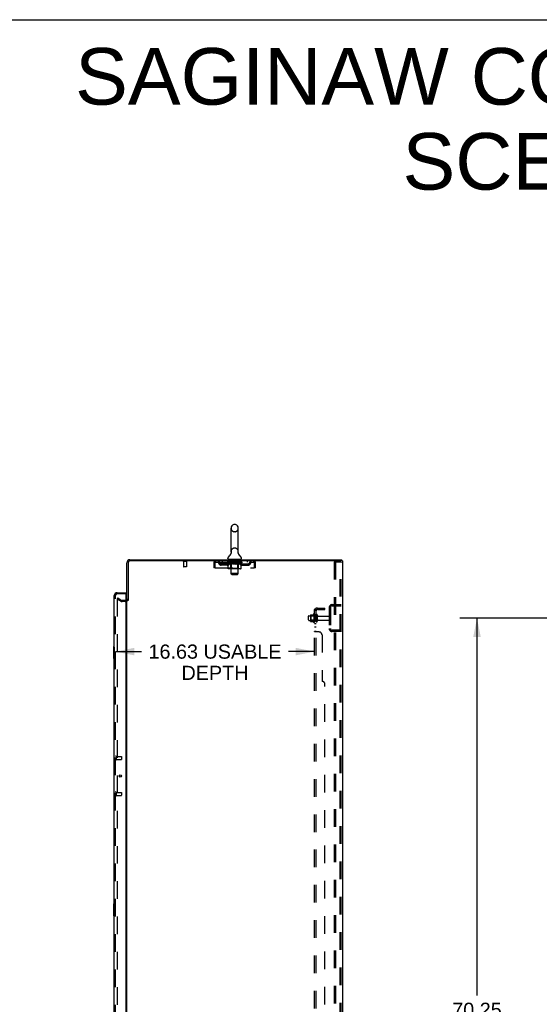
# Model space of a CAD drawing. Header units: inches. Extents: x 0 to 268, y 0 to 174.
# Tile 69 of 71: x 142 to 185, y 91 to 174. Entities that reach past the tile are written whole.
import ezdxf

# ---------------------------------------------------------------- set-up
doc = ezdxf.new("R2010")
doc.units = ezdxf.units.IN
doc.header["$LTSCALE"] = 14.749625
doc.header["$MEASUREMENT"] = 0
doc.linetypes.add('HIDDEN', pattern=[0.2, 0.1, -0.1])
doc.layers.get('0').update_dxf_attribs({"linetype": 'CONTINUOUS'})
for name, color, linetype in [('DEFAULT_2', 8, 'HIDDEN'), ('DIMENSIONS', 7, 'CONTINUOUS'), ('LEFTHAND_DOOR_ASSEMBLY', 7, 'CONTINUOUS'), ('RIGHTHAND_DOOR_ASSEMBLY', 7, 'CONTINUOUS'), ('SUBPANEL', 7, 'CONTINUOUS')]:
    doc.layers.add(name, color=color, linetype=linetype)
doc.styles.get("Standard").update_dxf_attribs({"font": 'arial.ttf'})
doc.dimstyles.new('DIMSTYLE_1', dxfattribs={"dimtxt": 1.183125, "dimasz": 1.5775, "dimexe": 0.09, "dimexo": 0.07, "dimgap": 0.0375, "dimtad": 0, "dimtih": 1, "dimtoh": 1, "dimzin": 4, "dimdsep": 46, "dimtxsty": 'Standard', "dimblk": '_FILLED', "dimblk1": '_FILLED', "dimblk2": '_FILLED', "dimcen": 0.09, "dimadec": 3, "dimazin": 1, "dimtfac": 1, "dimtdec": 3, "dimtofl": 0, "dimtmove": 0, "dimatfit": 3, "dimldrblk": '_FILLED', "dimfxl": 0, "dimtolj": 1, "dimtzin": 4, "dimarcsym": 0})

# ---------------------------------------------------------------- blocks, each defined once
blk = doc.blocks.new('_FILLED')
at = {"color": 0, "linetype": 'ByBlock'}
blk.add_solid([(0, 0), (-1, 0.2), (-1, -0.2)], dxfattribs=at)
blk = doc.blocks.new('*D2')
at = {"layer": 'DIMENSIONS', "color": 2, "linetype": 'Continuous'}
for p, q in [((149.555, 120.733), (151.725, 120.733)), ((166.18, 120.733), (164.009, 120.733))]:
    blk.add_line(p, q, dxfattribs=at)
at = {"layer": 'DIMENSIONS', "color": 2, "linetype": 'Continuous', "xscale": 1.5775, "yscale": 1.5775, "zscale": 1.5775, "rotation": 180}
blk.add_blockref('_FILLED', (149.555, 120.733), dxfattribs=at)
at = {"layer": 'DIMENSIONS', "color": 2, "linetype": 'Continuous', "xscale": 1.5775, "yscale": 1.5775, "zscale": 1.5775}
blk.add_blockref('_FILLED', (166.18, 120.733), dxfattribs=at)
at = {"layer": 'DIMENSIONS', "color": 2, "linetype": 'Continuous', "insert": (157.867, 121.324), "char_height": 1.18312, "width": 11.10114, "attachment_point": 2, "line_spacing_factor": 0.9}
blk.add_mtext('16.63 USABLE\\PDEPTH', dxfattribs=at)
blk = doc.blocks.new('*D4')
at = {"layer": 'DIMENSIONS', "color": 2, "linetype": 'Continuous'}
for p, q in [((189.43, 123.532), (178.333, 123.532)), ((179.753, 123.532), (179.753, 91.993)), ((179.753, 53.282), (179.753, 89.627)), ((189.43, 53.282), (178.333, 53.282))]:
    blk.add_line(p, q, dxfattribs=at)
at = {"layer": 'DIMENSIONS', "color": 2, "linetype": 'Continuous', "xscale": 1.5775, "yscale": 1.5775, "zscale": 1.5775}
for p, rotation in [((179.753, 123.532), 90), ((179.753, 53.282), 270)]:
    blk.add_blockref('_FILLED', p, dxfattribs=dict(at, rotation=rotation))
at = {"layer": 'DIMENSIONS', "color": 2, "linetype": 'Continuous', "insert": (179.753, 91.402), "char_height": 1.1831, "width": 4.13434, "attachment_point": 2, "line_spacing_factor": 0.9}
blk.add_mtext('70.25', dxfattribs=at)

msp = doc.modelspace()

# ---------------------------------------------------------------- linework, layer by layer
at = {"color": 7, "linetype": 'Continuous'}
for p, q in [((0, 173.525), (268.175, 173.525)), ((159.203, 129.078), (159.203, 131.053)), ((159.553, 131.353), (159.465, 131.353)), ((159.815, 129.078), (159.815, 131.053)), ((158.946, 128.506), (158.946, 128.546)), ((159.009, 128.437), (159.009, 128.407)), ((160.009, 128.437), (159.009, 128.437)), ((159.209, 128.935), (159.207, 128.93)), ((159.803, 128.984), (159.804, 128.989)), ((159.803, 128.979), (159.803, 128.984)), ((159.803, 128.974), (159.803, 128.979)), ((159.803, 128.969), (159.803, 128.974)), ((159.803, 128.964), (159.803, 128.969)), ((159.804, 128.959), (159.803, 128.964)), ((159.804, 128.994), (159.805, 128.999)), ((159.804, 128.989), (159.804, 128.994)), ((159.805, 128.954), (159.804, 128.959)), ((159.805, 128.949), (159.804, 128.954)), ((159.805, 128.999), (159.806, 129.003)), ((159.806, 128.945), (159.805, 128.949)), ((159.806, 129.003), (159.807, 129.008)), ((159.807, 128.94), (159.806, 128.945)), ((160.009, 128.437), (160.009, 128.407)), ((160.071, 128.506), (160.071, 128.546)), ((168.457, 128.303), (168.457, 128.407)), ((168.453, 128.303), (168.419, 128.303)), ((150.613, 125.011), (150.509, 125.011))]:
    msp.add_line(p, q, dxfattribs=at)
at = {"color": 3, "linetype": 'Continuous'}
for p, q in [((150.755, 128.407), (168.457, 128.407)), ((150.509, 125.011), (150.509, 128.161)), ((150.613, 128.161), (150.613, 125)), ((168.419, 128.303), (150.755, 128.303)), ((168.509, 128.303), (168.453, 128.303)), ((168.509, 128.303), (168.509, 48.511)), ((150.509, 51.855), (150.509, 124.959))]:
    msp.add_line(p, q, dxfattribs=at)
at = {"color": 7, "linetype": 'Continuous'}
msp.add_lwpolyline([(159.211, 129.008), (159.212, 129.004), (159.213, 128.999), (159.214, 128.994), (159.214, 128.989), (159.214, 128.984), (159.215, 128.979), (159.215, 128.974), (159.215, 128.969), (159.214, 128.964), (159.214, 128.959), (159.213, 128.954), (159.212, 128.949), (159.211, 128.944), (159.21, 128.939), (159.209, 128.935)], dxfattribs=at)
for centre, radius, start, end in [((159.509, 131.053), 0.306, 105.63034, 180), ((159.465, 131.209), 0.144, 90, 105.63034), ((159.553, 131.209), 0.144, 74.36966, 90), ((159.509, 131.053), 0.306, 0, 74.36966), ((159.09, 128.545), 0.144, 124.66237, 180), ((159.015, 128.506), 0.069, 180, 265), ((158.711, 129.094), 0.523, 304.66237, 347.23895), ((159.509, 129.078), 0.306, 180, 193.20532), ((160.307, 129.094), 0.523, 192.7611, 235.33763), ((159.509, 129.078), 0.306, 346.79468, 360), ((160.002, 128.506), 0.069, 275, 360), ((159.928, 128.545), 0.144, 360, 55.33763)]:
    msp.add_arc(centre, radius, start, end, dxfattribs=at)
at = {"color": 3, "linetype": 'Continuous'}
for centre, radius, start, end in [((150.755, 128.161), 0.246, 90, 180), ((150.755, 128.161), 0.142, 90, 180), ((150.366, 125.154), 0.142, 296.48128, 360)]:
    msp.add_arc(centre, radius, start, end, dxfattribs=at)
at = {"layer": 'DEFAULT_2', "color": 8, "linetype": 'HIDDEN'}
for p, q in [((159.553, 130.753), (159.465, 130.753)), ((159.553, 129.378), (159.465, 129.378)), ((159.189, 128.437), (159.189, 128.407)), ((159.209, 127.256), (159.209, 128.407)), ((159.404, 128.427), (159.404, 128.347)), ((159.604, 128.337), (159.414, 128.337)), ((159.614, 128.427), (159.614, 128.347)), ((159.809, 127.256), (159.809, 128.407)), ((159.829, 128.437), (159.829, 128.407)), ((155.505, 128.26), (155.221, 128.26)), ((155.239, 128.26), (155.239, 127.813)), ((155.477, 127.803), (155.249, 127.803)), ((155.487, 128.26), (155.487, 127.813)), ((157.759, 128.136), (157.759, 127.741)), ((157.759, 128.136), (157.863, 128.136)), ((157.863, 127.741), (157.759, 127.741)), ((157.863, 128.136), (157.863, 127.741)), ((157.893, 127.741), (157.893, 128.136)), ((157.893, 127.741), (161.125, 127.741)), ((157.926, 128.199), (157.926, 128.303)), ((157.926, 128.199), (161.092, 128.199)), ((158.394, 127.948), (158.394, 128.052)), ((158.877, 128.052), (158.394, 128.052)), ((158.877, 127.948), (158.394, 127.948)), ((158.478, 128.303), (158.478, 128.199)), ((158.644, 127.948), (158.644, 128.052)), ((158.876, 128.152), (158.876, 128.193)), ((158.876, 128.192), (159.182, 128.192)), ((158.972, 128.085), (158.876, 128.152)), ((160.142, 128.152), (158.876, 128.152)), ((158.877, 128.192), (158.877, 128.197)), ((158.997, 128.196), (158.877, 128.197)), ((158.885, 128.193), (158.885, 128.199)), ((158.894, 128.189), (158.894, 128.193)), ((158.894, 128.189), (160.124, 128.189)), ((158.903, 128.189), (158.903, 128.193)), ((158.904, 128.189), (158.904, 128.193)), ((158.914, 128.193), (158.914, 128.199)), ((158.93, 128.189), (158.93, 128.193)), ((158.932, 128.189), (158.932, 128.193)), ((158.96, 128.193), (158.96, 128.199)), ((158.972, 127.678), (158.972, 128.085)), ((158.972, 128.085), (158.987, 128.075)), ((158.975, 128.189), (158.975, 128.193)), ((158.978, 128.189), (158.978, 128.193)), ((159.002, 128.066), (158.987, 128.075)), ((158.997, 128.192), (158.997, 128.196)), ((159.017, 128.058), (159.002, 128.066)), ((160, 127.641), (159.015, 127.641)), ((159.031, 128.051), (159.016, 128.058)), ((159.024, 128.193), (159.024, 128.199)), ((159.025, 128.189), (159.025, 128.192)), ((159.026, 128.189), (159.026, 128.192)), ((159.029, 128.189), (159.029, 128.192)), ((159.045, 128.045), (159.031, 128.051)), ((159.036, 128.189), (159.036, 128.193)), ((159.036, 128.189), (159.036, 128.192)), ((159.039, 128.189), (159.039, 128.193)), ((159.043, 128.189), (159.043, 128.193)), ((159.06, 128.041), (159.045, 128.045)), ((159.047, 128.189), (159.047, 128.192)), ((159.153, 128.041), (159.06, 128.041)), ((159.061, 128.189), (159.061, 128.192)), ((159.071, 128.199), (159.071, 128.303)), ((159.079, 128.189), (159.079, 128.192)), ((159.08, 128.189), (159.08, 128.195)), ((159.1, 128.189), (159.1, 128.192)), ((159.102, 128.193), (159.102, 128.199)), ((159.111, 128.189), (159.111, 128.193)), ((159.116, 128.189), (159.116, 128.193)), ((159.125, 128.189), (159.125, 128.192)), ((159.136, 128.189), (159.136, 128.196)), ((159.152, 128.189), (159.152, 128.192)), ((159.153, 128.041), (159.168, 128.045)), ((159.155, 128.189), (159.155, 128.192)), ((159.196, 127.681), (159.156, 127.641)), ((159.182, 128.051), (159.168, 128.045)), ((159.182, 128.189), (159.182, 128.192)), ((159.196, 128.058), (159.182, 128.051)), ((159.249, 128.192), (159.187, 128.192)), ((159.192, 128.193), (159.192, 128.199)), ((159.196, 127.681), (159.196, 128.149)), ((159.211, 128.066), (159.196, 128.058)), ((159.822, 127.681), (159.196, 127.681)), ((159.199, 128.189), (159.199, 128.193)), ((159.204, 128.189), (159.204, 128.193)), ((159.21, 128.189), (159.21, 128.198)), ((159.225, 128.074), (159.21, 128.065)), ((159.214, 128.189), (159.214, 128.192)), ((159.225, 128.189), (159.225, 128.192)), ((159.24, 128.084), (159.225, 128.074)), ((159.24, 127.678), (159.24, 128.084)), ((159.24, 128.084), (159.269, 128.074)), ((159.249, 128.189), (159.249, 128.192)), ((159.324, 128.192), (159.265, 128.192)), ((159.298, 128.066), (159.269, 128.074)), ((159.285, 128.189), (159.285, 128.192)), ((159.292, 128.193), (159.292, 128.199)), ((159.296, 128.189), (159.296, 128.193)), ((159.298, 128.189), (159.298, 128.198)), ((159.326, 128.058), (159.298, 128.066)), ((159.301, 128.189), (159.301, 128.193)), ((159.308, 128.189), (159.308, 128.193)), ((159.324, 128.189), (159.324, 128.192)), ((159.354, 128.051), (159.326, 128.058)), ((159.404, 128.192), (159.35, 128.192)), ((159.382, 128.045), (159.354, 128.051)), ((159.363, 128.189), (159.363, 128.192)), ((159.41, 128.041), (159.382, 128.046)), ((159.394, 128.192), (159.509, 128.199)), ((159.399, 128.193), (159.399, 128.199)), ((159.399, 128.193), (159.399, 128.199)), ((159.399, 128.199), (159.399, 128.199)), ((159.399, 128.189), (159.399, 128.193)), ((159.403, 128.189), (159.403, 128.193)), ((159.404, 128.189), (159.404, 128.192)), ((159.405, 128.189), (159.405, 128.193)), ((159.608, 128.041), (159.41, 128.041)), ((159.488, 128.192), (159.44, 128.192)), ((159.445, 128.189), (159.445, 128.192)), ((159.488, 128.189), (159.488, 128.192)), ((159.506, 128.193), (159.506, 128.193)), ((159.506, 128.189), (159.506, 128.193)), ((159.506, 128.189), (159.506, 128.193)), ((159.509, 128.193), (159.509, 128.199)), ((159.509, 128.199), (159.623, 128.192)), ((159.511, 128.189), (159.511, 128.193)), ((159.511, 128.193), (159.512, 128.193)), ((159.512, 128.189), (159.512, 128.193)), ((159.53, 128.189), (159.53, 128.192)), ((159.53, 128.192), (159.578, 128.192)), ((159.572, 128.189), (159.572, 128.192)), ((159.608, 128.041), (159.635, 128.045)), ((159.613, 128.189), (159.613, 128.193)), ((159.613, 128.189), (159.613, 128.192)), ((159.613, 128.192), (159.668, 128.192)), ((159.614, 128.189), (159.614, 128.193)), ((159.618, 128.193), (159.618, 128.199)), ((159.618, 128.199), (159.619, 128.199)), ((159.618, 128.189), (159.618, 128.193)), ((159.619, 128.193), (159.619, 128.199)), ((159.663, 128.051), (159.635, 128.045)), ((159.655, 128.189), (159.655, 128.192)), ((159.691, 128.058), (159.663, 128.051)), ((159.718, 128.065), (159.69, 128.058)), ((159.694, 128.189), (159.694, 128.192)), ((159.694, 128.192), (159.753, 128.192)), ((159.709, 128.189), (159.709, 128.193)), ((159.717, 128.189), (159.717, 128.193)), ((159.747, 128.074), (159.718, 128.065)), ((159.719, 128.189), (159.719, 128.198)), ((159.722, 128.189), (159.722, 128.193)), ((159.725, 128.193), (159.725, 128.199)), ((159.733, 128.189), (159.733, 128.192)), ((159.775, 128.083), (159.746, 128.074)), ((159.754, 127.641), (159.756, 127.641)), ((159.761, 127.643), (159.764, 127.645)), ((159.764, 127.645), (159.766, 127.648)), ((159.769, 128.189), (159.769, 128.192)), ((159.769, 128.192), (159.831, 128.192)), ((159.775, 127.678), (159.775, 128.083)), ((159.775, 128.083), (159.789, 128.074)), ((159.803, 128.065), (159.789, 128.074)), ((159.793, 128.189), (159.793, 128.192)), ((159.817, 128.058), (159.803, 128.065)), ((159.804, 128.189), (159.804, 128.192)), ((159.808, 128.189), (159.808, 128.198)), ((159.814, 128.189), (159.814, 128.193)), ((159.831, 128.051), (159.817, 128.058)), ((159.819, 128.189), (159.819, 128.193)), ((159.822, 127.681), (159.822, 128.149)), ((159.822, 127.681), (159.861, 127.641)), ((159.825, 128.193), (159.825, 128.199)), ((159.844, 128.046), (159.83, 128.051)), ((159.836, 128.189), (159.836, 128.192)), ((159.836, 128.192), (160.037, 128.192)), ((159.857, 128.041), (159.844, 128.046)), ((159.961, 128.041), (159.857, 128.041)), ((159.863, 128.189), (159.863, 128.192)), ((159.866, 128.189), (159.866, 128.192)), ((159.882, 128.189), (159.882, 128.196)), ((159.893, 128.189), (159.893, 128.192)), ((159.902, 128.189), (159.902, 128.193)), ((159.906, 128.189), (159.906, 128.193)), ((159.916, 128.193), (159.916, 128.199)), ((159.917, 128.189), (159.917, 128.192)), ((159.938, 128.189), (159.938, 128.195)), ((159.938, 128.189), (159.938, 128.192)), ((159.946, 128.199), (159.946, 128.303)), ((159.956, 128.189), (159.956, 128.192)), ((159.961, 128.041), (159.975, 128.046)), ((159.971, 128.189), (159.971, 128.192)), ((159.975, 128.189), (159.975, 128.193)), ((159.988, 128.051), (159.975, 128.045)), ((159.978, 128.189), (159.978, 128.193)), ((159.982, 128.189), (159.982, 128.193)), ((159.982, 128.189), (159.982, 128.192)), ((160.002, 128.058), (159.988, 128.051)), ((159.989, 128.189), (159.989, 128.192)), ((159.992, 128.189), (159.992, 128.192)), ((159.993, 128.189), (159.993, 128.192)), ((159.994, 128.193), (159.994, 128.199)), ((160.015, 128.065), (160.001, 128.058)), ((160.029, 128.074), (160.015, 128.065)), ((160.043, 128.083), (160.029, 128.073)), ((160.04, 128.189), (160.04, 128.193)), ((160.043, 128.189), (160.043, 128.193)), ((160.043, 128.083), (160.142, 128.152)), ((160.043, 127.678), (160.043, 128.083)), ((160.057, 128.193), (160.057, 128.199)), ((160.086, 128.189), (160.086, 128.193)), ((160.088, 128.189), (160.088, 128.193)), ((160.104, 128.193), (160.104, 128.199)), ((160.114, 128.189), (160.114, 128.193)), ((160.115, 128.189), (160.115, 128.193)), ((160.124, 128.189), (160.124, 128.193)), ((160.132, 128.193), (160.132, 128.199)), ((160.14, 128.052), (160.623, 128.052)), ((160.14, 127.948), (160.623, 127.948)), ((160.142, 128.152), (160.142, 128.199)), ((160.373, 127.948), (160.373, 128.052)), ((160.54, 128.303), (160.54, 128.199)), ((160.623, 127.948), (160.623, 128.052)), ((161.092, 128.303), (161.092, 128.199)), ((161.125, 128.136), (161.125, 127.741)), ((161.155, 127.741), (161.155, 128.136)), ((161.259, 128.136), (161.155, 128.136)), ((161.259, 127.741), (161.155, 127.741)), ((161.259, 127.741), (161.259, 128.136)), ((167.83, 128.22), (167.83, 48.595)), ((167.83, 128.22), (168.31, 128.22)), ((167.934, 128.22), (167.934, 48.595)), ((168.31, 128.22), (168.384, 128.22)), ((168.331, 48.625), (168.331, 128.19)), ((168.405, 48.625), (168.405, 128.19)), ((159.278, 127.187), (159.209, 127.256)), ((159.809, 127.256), (159.209, 127.256)), ((159.278, 127.187), (159.74, 127.187)), ((159.74, 127.187), (159.809, 127.256)), ((149.748, 125.212), (149.696, 125.122)), ((149.696, 125.142), (149.696, 51.673)), ((150.036, 124.926), (149.696, 125.122)), ((149.748, 125.212), (150.088, 125.016)), ((150.366, 125.011), (150.105, 125.011)), ((150.366, 124.907), (150.105, 124.907)), ((167.405, 124.411), (167.405, 122.654)), ((167.509, 124.411), (167.509, 122.654)), ((167.651, 124.657), (168.405, 124.657)), ((167.651, 124.553), (168.405, 124.553)), ((167.733, 124.657), (167.733, 124.553)), ((165.68, 123.375), (165.68, 123.69)), ((165.71, 123.72), (166.305, 123.72)), ((165.844, 123.788), (165.844, 123.277)), ((165.864, 123.716), (165.844, 123.736)), ((165.854, 123.81), (166.082, 123.81)), ((165.864, 123.716), (165.864, 123.349)), ((166.16, 123.716), (165.864, 123.716)), ((166.11, 123.888), (166.11, 123.176)), ((166.16, 123.716), (166.18, 123.736)), ((166.16, 123.716), (166.16, 123.349)), ((166.18, 123.866), (166.18, 123.198)), ((166.305, 123.275), (166.305, 123.79)), ((166.415, 123.275), (166.415, 123.79)), ((166.477, 123.697), (167.375, 123.697)), ((165.71, 123.345), (166.305, 123.345)), ((165.864, 123.349), (165.844, 123.329)), ((165.854, 123.255), (166.082, 123.255)), ((166.16, 123.349), (165.864, 123.349)), ((166.16, 123.349), (166.18, 123.329)), ((166.477, 123.367), (167.375, 123.367)), ((168.405, 122.511), (167.651, 122.511)), ((168.405, 122.407), (167.651, 122.407)), ((167.733, 122.511), (167.733, 122.407))]:
    msp.add_line(p, q, dxfattribs=at)
for points in [[(157.893, 128.136), (157.895, 128.155), (157.898, 128.173), (157.9, 128.191), (157.902, 128.209), (157.905, 128.225), (157.907, 128.24), (157.909, 128.254), (157.912, 128.267), (157.914, 128.278), (157.916, 128.287), (157.919, 128.294), (157.921, 128.299), (157.923, 128.302), (157.926, 128.303)], [(157.893, 128.136), (157.895, 128.143), (157.898, 128.15), (157.9, 128.157), (157.902, 128.163), (157.905, 128.17), (157.907, 128.175), (157.909, 128.181), (157.912, 128.185), (157.914, 128.19), (157.916, 128.193), (157.919, 128.196), (157.921, 128.198), (157.923, 128.199), (157.926, 128.199)], [(159.015, 127.641), (159.01, 127.641), (159.005, 127.642), (159, 127.643), (158.995, 127.645), (158.99, 127.648), (158.986, 127.651), (158.982, 127.654), (158.979, 127.658), (158.976, 127.663), (158.974, 127.667), (158.973, 127.673), (158.972, 127.678)], [(159.261, 127.641), (159.259, 127.641), (159.256, 127.642), (159.254, 127.643), (159.251, 127.645), (159.249, 127.648), (159.247, 127.651), (159.245, 127.654), (159.243, 127.658), (159.242, 127.663), (159.241, 127.667), (159.24, 127.673), (159.24, 127.678)], [(159.756, 127.641), (159.759, 127.642), (159.761, 127.643)], [(159.766, 127.648), (159.768, 127.651), (159.77, 127.654), (159.772, 127.658), (159.773, 127.663)], [(159.768, 127.651), (159.77, 127.654), (159.772, 127.658)], [(159.773, 127.663), (159.774, 127.667), (159.775, 127.673), (159.775, 127.678)], [(159.774, 127.667), (159.775, 127.673), (159.775, 127.678)], [(160, 127.641), (160.005, 127.641), (160.01, 127.642), (160.015, 127.643), (160.02, 127.645), (160.025, 127.648), (160.029, 127.651), (160.033, 127.654), (160.036, 127.658), (160.039, 127.663), (160.041, 127.667), (160.042, 127.673), (160.043, 127.678)], [(161.092, 128.303), (161.094, 128.302), (161.097, 128.299), (161.099, 128.294), (161.101, 128.287), (161.104, 128.278), (161.106, 128.267), (161.108, 128.254), (161.111, 128.24), (161.113, 128.225), (161.115, 128.209), (161.118, 128.191), (161.12, 128.173), (161.122, 128.155), (161.125, 128.136)], [(161.092, 128.199), (161.094, 128.199), (161.097, 128.198), (161.099, 128.196), (161.101, 128.193), (161.104, 128.19), (161.106, 128.185), (161.108, 128.181), (161.111, 128.175), (161.113, 128.17), (161.115, 128.163), (161.118, 128.157), (161.12, 128.15), (161.122, 128.143), (161.125, 128.136)], [(168.321, 128.216), (168.316, 128.219), (168.31, 128.22)], [(168.321, 128.216), (168.325, 128.211), (168.328, 128.205), (168.33, 128.198), (168.331, 128.19)], [(168.394, 128.216), (168.389, 128.219), (168.384, 128.22)], [(168.394, 128.216), (168.399, 128.211), (168.402, 128.205), (168.404, 128.198), (168.405, 128.19)], [(149.714, 125.162), (149.712, 125.162), (149.71, 125.161), (149.708, 125.161), (149.706, 125.16), (149.705, 125.159), (149.703, 125.157), (149.701, 125.156), (149.7, 125.154), (149.699, 125.152), (149.698, 125.15), (149.697, 125.148), (149.697, 125.146), (149.696, 125.144), (149.696, 125.142)], [(149.721, 125.159), (149.72, 125.16), (149.718, 125.161), (149.716, 125.161), (149.714, 125.162), (149.714, 125.162)]]:
    msp.add_lwpolyline(points, dxfattribs=at)
for centre, radius, start, end in [((159.509, 131.053), 0.306, 180, 254.36966), ((159.509, 131.053), 0.306, 285.63034, 360), ((159.465, 130.896), 0.144, 254.36966, 270), ((159.553, 130.896), 0.144, 270, 285.63034), ((159.509, 129.078), 0.306, 105.63034, 180), ((159.465, 129.234), 0.144, 90, 105.63034), ((159.553, 129.234), 0.144, 74.36966, 90), ((159.509, 129.078), 0.306, 0, 74.36966), ((159.015, 128.506), 0.069, 265, 270), ((159.179, 128.407), 0.03, 0, 90), ((159.394, 128.427), 0.01, 0, 90), ((159.414, 128.347), 0.01, 180, 270), ((159.604, 128.347), 0.01, 270, 360), ((159.624, 128.427), 0.01, 90, 180), ((159.839, 128.407), 0.03, 90, 180), ((160.002, 128.506), 0.069, 270, 275), ((155.221, 128.282), 0.0215, 90, 270), ((155.249, 127.813), 0.01, 180, 270), ((155.477, 127.813), 0.01, 270, 360), ((155.505, 128.282), 0.0215, 270, 90), ((157.926, 128.136), 0.167, 90, 180), ((157.926, 128.136), 0.063, 90, 180), ((158.105, 128.136), 0.167, 8.07163, 90), ((158.106, 128.137), 0.0625, 7.98631, 90), ((158.394, 128.177), 0.229, 187.98631, 270), ((158.394, 128.177), 0.125, 188.07163, 270), ((158.877, 128.177), 0.125, 270, 351.92837), ((158.877, 128.177), 0.229, 270, 352.01369), ((159.166, 128.136), 0.167, 90, 171.92837), ((159.166, 128.137), 0.0625, 90, 172.01369), ((159.156, 128.149), 0.0398, 0, 89.99999), ((159.861, 128.149), 0.0398, 90.00001, 180), ((159.851, 128.136), 0.167, 8.07163, 90), ((159.852, 128.137), 0.0625, 7.98631, 90), ((160.14, 128.177), 0.229, 187.98631, 270), ((160.14, 128.177), 0.125, 188.07163, 270), ((160.623, 128.177), 0.125, 270, 351.92837), ((160.623, 128.177), 0.229, 270, 352.01369), ((160.913, 128.136), 0.167, 90, 171.92837), ((160.912, 128.137), 0.0625, 90, 172.01369), ((161.092, 128.136), 0.167, 0, 90), ((161.092, 128.136), 0.063, 0, 90), ((150.366, 125.154), 0.246, 270, 360), ((150.105, 125.044), 0.137, 240, 270), ((150.105, 125.044), 0.033, 240, 270), ((150.366, 125.154), 0.142, 270, 296.48128), ((167.651, 124.411), 0.246, 90, 180), ((167.651, 124.411), 0.142, 90, 180), ((165.71, 123.69), 0.03, 90, 180.00001), ((165.854, 123.8), 0.01, 90, 174.80617), ((165.985, 123.788), 0.141, 174.79195, 180), ((166.063, 123.82), 0.01, 270, 336.03207), ((166.71, 123.532), 0.698, 149.33687, 156.03207), ((166.141, 123.866), 0.0384, 0, 145.55034), ((166.36, 123.79), 0.055, 360, 180), ((166.477, 123.76), 0.0625, 180, 270), ((167.375, 123.667), 0.03, 360, 90), ((167.375, 123.397), 0.03, 270, 0), ((165.71, 123.375), 0.03, 179.99999, 270), ((165.985, 123.277), 0.141, 180, 185.20805), ((165.854, 123.265), 0.01, 185.19383, 270), ((166.063, 123.245), 0.01, 23.96793, 90), ((166.71, 123.532), 0.698, 203.96793, 210.66313), ((166.141, 123.198), 0.0384, 214.44966, 360), ((166.36, 123.275), 0.055, 180, 0), ((166.477, 123.305), 0.0625, 90, 180), ((167.651, 122.654), 0.246, 180, 270), ((167.651, 122.654), 0.142, 180, 270)]:
    msp.add_arc(centre, radius, start, end, dxfattribs=at)
for centre, major_axis, ratio, start_param, end_param in [((159.509, 128.199), (0.633, 0.007), 0.05963, 9.249616, 9.431313), ((159.509, 128.199), (0.633, 0), 0.060556, -3.083241, -2.96706), ((158.831, 128.187), (0.198, 0.002), 0.05963, 0.25549, 1.295341), ((159.509, 128.199), (0.633, 0.013), 0.05688, 2.791345, 2.965878), ((158.9, 128.187), (0.198, -0.002), 0.05963, 0.605815, 1.645666), ((159.509, 128.199), (0.633, -0.007), 0.05963, -2.96643, -2.791898), ((158.831, 128.181), (0.198, 0.004), 0.05688, 1.20151, 1.294789), ((158.9, 128.181), (0.198, 0), 0.060556, 1.551758, 1.645036), ((158.856, 128.181), (0.198, 0.002), 0.05963, 1.170259, 1.376596), ((158.901, 128.183), (0.164, 0.002), 0.05963, 1.065228, 1.614276), ((158.881, 128.183), (0.164, 0.003), 0.05688, 0.890143, 1.43919), ((158.939, 128.183), (0.164, 0), 0.060556, 1.240391, 1.789438), ((158.828, 128.187), (0.198, 0.004), 0.05688, 0.080405, 1.120256), ((159.509, 128.199), (0.633, 0.019), 0.052395, 2.616403, 2.790936), ((158.963, 128.187), (0.198, -0.004), 0.05688, 0.7809, 1.820751), ((159.509, 128.199), (0.633, -0.013), 0.05688, -2.791345, -2.616812), ((158.828, 128.181), (0.198, 0.006), 0.052395, 1.026568, 1.119847), ((158.963, 128.181), (0.198, -0.002), 0.05963, 1.72692, 1.820198), ((158.881, 128.183), (0.164, 0.005), 0.052395, 0.715201, 1.264248), ((158.995, 128.183), (0.164, -0.002), 0.05963, 1.415553, 1.9646), ((159.509, 128.199), (0.633, 0.025), 0.046319, 2.441654, 2.616187), ((159.042, 128.187), (0.198, -0.006), 0.052395, 0.955842, 1.995693), ((158.845, 128.187), (0.198, 0.006), 0.052395, -0.094537, 0.945314), ((159.509, 128.199), (0.633, -0.019), 0.052395, -2.616403, -2.44187), ((158.845, 128.181), (0.198, 0.008), 0.046319, 0.851819, 0.945098), ((159.042, 128.181), (0.198, -0.004), 0.05688, 1.902006, 1.995284), ((158.899, 128.183), (0.164, 0.006), 0.046319, 0.540452, 1.089499), ((159.066, 128.183), (0.164, -0.003), 0.05688, 1.590638, 2.139686), ((158.856, 128.187), (0.198, 0), 0.060556, 0.430652, 0.777569), ((159.509, 128.199), (0.633, 0.029), 0.038841, 2.267123, 2.441656), ((159.135, 128.187), (0.198, -0.008), 0.046319, 1.130591, 2.170442), ((158.882, 128.187), (0.198, 0.008), 0.046319, -0.269286, 0.770565), ((159.509, 128.199), (0.633, -0.025), 0.046319, -2.441654, -2.267121), ((158.882, 128.181), (0.198, 0.009), 0.038841, 0.677289, 0.770567), ((159.135, 128.181), (0.198, -0.006), 0.052395, 2.076947, 2.170226), ((158.936, 128.183), (0.164, 0.008), 0.038841, 0.365921, 0.914969), ((159.151, 128.183), (0.164, -0.005), 0.052395, 1.76558, 2.314627), ((159.509, 128.199), (0.633, 0.033), 0.030195, 2.09281, 2.267343), ((159.24, 128.187), (0.198, -0.009), 0.038841, 1.305122, 2.344973), ((158.938, 128.187), (0.198, 0.009), 0.038841, -0.443817, 0.596034), ((159.509, 128.199), (0.633, -0.029), 0.038841, -2.267123, -2.092591), ((158.938, 128.181), (0.198, 0.01), 0.030195, 0.502975, 0.596254), ((159.24, 128.181), (0.198, -0.008), 0.046319, 2.251696, 2.344975), ((158.99, 128.183), (0.164, 0.009), 0.030195, 0.191608, 0.740655), ((159.246, 128.183), (0.164, -0.006), 0.046319, 1.940329, 2.489376), ((159.012, 128.187), (0.198, 0.01), 0.030195, -0.61813, 0.421721), ((159.509, 128.199), (0.633, 0.036), 0.020645, 1.918687, 2.09322), ((159.353, 128.187), (0.198, -0.01), 0.030195, 1.479435, 2.519286), ((159.509, 128.199), (0.633, -0.033), 0.030195, -2.09281, -1.918277), ((159.012, 128.181), (0.198, 0.011), 0.020645, 0.328852, 0.422131), ((159.353, 128.181), (0.198, -0.009), 0.038841, 2.426227, 2.519505), ((159.06, 128.183), (0.164, 0.009), 0.020645, 0.017485, 0.566532), ((159.349, 128.183), (0.164, -0.008), 0.038841, 2.11486, 2.663907), ((159.1, 128.187), (0.198, 0.011), 0.020645, -0.792253, 0.247598), ((159.509, 128.199), (0.633, 0.038), 0.010478, 1.744704, 1.919237), ((159.471, 128.187), (0.198, -0.011), 0.020645, 1.653558, 2.693409), ((159.509, 128.199), (0.633, -0.036), 0.020645, -1.918687, -1.744154), ((159.1, 128.181), (0.198, 0.012), 0.010478, 0.154869, 0.248148), ((159.471, 128.181), (0.198, -0.01), 0.030195, 2.60054, 2.693819), ((159.144, 128.183), (0.164, 0.01), 0.010478, 6.126688, 6.675735), ((159.458, 128.183), (0.164, -0.009), 0.030195, 2.289173, 2.83822), ((159.201, 128.187), (0.198, 0.012), 0.010478, -0.966236, -0.000846), ((159.59, 128.187), (0.198, -0.012), 0.010478, 1.827541, 2.867392), ((159.509, 128.199), (0.633, -0.038), 0.010478, -1.744704, -1.570171), ((159.59, 128.181), (0.198, -0.011), 0.020645, 2.774664, 2.867942), ((159.568, 128.183), (0.164, -0.009), 0.020645, 2.463296, 3.012344), ((159.428, 128.187), (0.198, 0.012), 0.010478, 0.274201, 1.314052), ((159.342, 128.183), (0.164, 0.01), 0.010478, -0.000483, 0.504314), ((159.312, 128.181), (0.198, 0.012), 0.010478, 0.099668, 0.192946), ((159.509, 128.199), (0.633, 0.038), 0.010478, -1.571421, -1.396888), ((159.706, 128.181), (0.198, -0.012), 0.010478, 2.948646, 3.041925), ((159.676, 128.183), (0.164, -0.01), 0.010478, 2.637279, 3.142076), ((159.547, 128.187), (0.198, 0.011), 0.020645, 0.448184, 1.488034), ((159.45, 128.183), (0.164, 0.009), 0.020645, 0.129249, 0.678296), ((159.428, 128.181), (0.198, 0.011), 0.020645, 0.273651, 0.366929), ((159.816, 128.187), (0.198, -0.012), 0.010478, -3.140747, -2.175357), ((159.509, 128.199), (0.633, 0.036), 0.020645, -1.397439, -1.222906), ((159.509, 128.199), (0.633, -0.038), 0.010478, 1.222355, 1.396888), ((159.665, 128.187), (0.198, 0.01), 0.030195, 0.622307, 1.662158), ((159.56, 128.183), (0.164, 0.009), 0.030195, 0.303372, 0.852419), ((159.873, 128.183), (0.164, -0.01), 0.010478, 2.749043, 3.29809), ((159.917, 128.187), (0.198, -0.011), 0.020645, 2.893995, 3.933846), ((159.547, 128.181), (0.198, 0.01), 0.030195, 0.447774, 0.541052), ((159.917, 128.181), (0.198, -0.012), 0.010478, 2.893445, 2.986723), ((159.509, 128.199), (0.633, 0.033), 0.030195, -1.223315, -1.048783), ((159.509, 128.199), (0.633, -0.036), 0.020645, 1.048373, 1.222906), ((159.778, 128.187), (0.198, 0.009), 0.038841, 0.79662, 1.836471), ((159.668, 128.183), (0.164, 0.008), 0.038841, 0.477686, 1.026733), ((159.957, 128.183), (0.164, -0.009), 0.020645, 2.57506, 3.124108), ((160.006, 128.187), (0.198, -0.01), 0.030195, 2.719872, 3.759723), ((159.882, 128.187), (0.198, 0.008), 0.046319, 0.971151, 2.011002), ((159.665, 128.181), (0.198, 0.009), 0.038841, 0.622087, 0.715366), ((160.006, 128.181), (0.198, -0.011), 0.020645, 2.719462, 2.812741), ((159.509, 128.199), (0.633, 0.029), 0.038841, -1.049002, -0.874469), ((159.509, 128.199), (0.633, -0.033), 0.030195, 0.87425, 1.048783), ((159.772, 128.183), (0.164, 0.006), 0.046319, 0.652216, 1.201263), ((159.976, 128.187), (0.198, 0.006), 0.052395, 1.1459, 2.185751), ((160.027, 128.183), (0.164, -0.009), 0.030195, 2.400937, 2.949985), ((160.08, 128.187), (0.198, -0.009), 0.038841, 2.545558, 3.585409), ((159.867, 128.183), (0.164, 0.005), 0.052395, 0.826965, 1.376012), ((159.778, 128.181), (0.198, 0.008), 0.046319, 0.796618, 0.889896), ((160.08, 128.181), (0.198, -0.01), 0.030195, 2.545339, 2.638617), ((160.055, 128.187), (0.198, 0.004), 0.05688, 1.320842, 2.360692), ((159.509, 128.199), (0.633, 0.025), 0.046319, -0.874471, -0.699939), ((159.509, 128.199), (0.633, -0.029), 0.038841, 0.699936, 0.874469), ((160.136, 128.187), (0.198, -0.008), 0.046319, 2.371028, 3.410879), ((160.082, 128.183), (0.164, -0.008), 0.038841, 2.226624, 2.775671), ((160.118, 128.187), (0.198, 0.002), 0.05963, 1.495927, 2.535778), ((159.952, 128.183), (0.164, 0.003), 0.05688, 1.001907, 1.550954), ((160.173, 128.187), (0.198, -0.006), 0.052395, 2.196279, 3.23613), ((159.882, 128.181), (0.198, 0.006), 0.052395, 0.971367, 1.064645), ((160.119, 128.183), (0.164, -0.006), 0.046319, 2.052093, 2.601141), ((160.162, 128.187), (0.198, 0), 0.060556, 1.671089, 2.71094), ((160.136, 128.181), (0.198, -0.009), 0.038841, 2.371026, 2.464304), ((160.19, 128.187), (0.198, -0.004), 0.05688, 2.021337, 3.061188), ((159.509, 128.199), (0.633, 0.019), 0.052395, -0.699723, -0.52519), ((159.509, 128.199), (0.633, -0.025), 0.046319, 0.525406, 0.699939), ((160.186, 128.187), (0.198, -0.002), 0.05963, 1.846251, 2.886102), ((160.023, 128.183), (0.164, 0.002), 0.05963, 1.176993, 1.72604), ((160.137, 128.183), (0.164, -0.005), 0.052395, 1.877344, 2.426392), ((160.078, 128.183), (0.164, 0), 0.060556, 1.352155, 1.901202), ((160.136, 128.183), (0.164, -0.003), 0.05688, 1.702402, 2.25145), ((160.117, 128.183), (0.164, -0.002), 0.05963, 1.527317, 2.076364), ((159.976, 128.181), (0.198, 0.004), 0.05688, 1.146309, 1.239587), ((160.173, 128.181), (0.198, -0.008), 0.046319, 2.196495, 2.289773), ((159.509, 128.199), (0.633, 0.013), 0.05688, -0.524781, -0.350248), ((159.509, 128.199), (0.633, -0.019), 0.052395, 0.350657, 0.52519), ((160.055, 128.181), (0.198, 0.002), 0.05963, 1.321394, 1.414673), ((160.19, 128.181), (0.198, -0.006), 0.052395, 2.021746, 2.115024), ((159.509, 128.199), (0.633, 0.007), 0.05963, -0.349695, -0.175162), ((159.509, 128.199), (0.633, -0.013), 0.05688, 0.175715, 0.350248), ((160.118, 128.181), (0.198, 0), 0.060556, 1.496556, 1.589835), ((160.186, 128.181), (0.198, -0.004), 0.05688, 1.846804, 1.940083), ((160.162, 128.181), (0.198, -0.002), 0.05963, 1.671719, 1.764997), ((159.509, 128.199), (0.633, 0), 0.060556, -0.174533, 0), ((159.509, 128.199), (0.633, -0.007), 0.05963, 0.000629, 0.175162)]:
    msp.add_ellipse(centre, major_axis=major_axis, ratio=ratio, start_param=start_param, end_param=end_param, dxfattribs=at)
at = {"layer": 'LEFTHAND_DOOR_ASSEMBLY', "color": 8, "linetype": 'HIDDEN'}
for p, q in [((149.555, 51.404), (149.555, 125.411)), ((150.41, 125.553), (149.697, 125.553))]:
    msp.add_line(p, q, dxfattribs=at)
msp.add_arc((149.697, 125.411), 0.142, 90, 180, dxfattribs=at)
at = {"layer": 'RIGHTHAND_DOOR_ASSEMBLY', "color": 3, "linetype": 'Continuous'}
for p, q in [((149.451, 51.404), (149.451, 125.411)), ((149.697, 125.657), (150.43, 125.657)), ((150.43, 125.533), (150.43, 51.281))]:
    msp.add_line(p, q, dxfattribs=at)
at = {"layer": 'RIGHTHAND_DOOR_ASSEMBLY', "color": 8, "linetype": 'HIDDEN'}
for p, q in [((149.555, 51.404), (149.555, 125.411)), ((150.41, 125.553), (149.697, 125.553)), ((149.598, 111.986), (149.598, 111.702)), ((149.598, 111.968), (150.045, 111.968)), ((150.055, 111.958), (150.055, 111.73)), ((149.598, 111.72), (150.045, 111.72)), ((149.598, 108.986), (149.598, 108.702)), ((149.598, 108.968), (150.045, 108.968)), ((149.598, 108.72), (150.045, 108.72)), ((150.055, 108.958), (150.055, 108.73))]:
    msp.add_line(p, q, dxfattribs=at)
at = {"layer": 'RIGHTHAND_DOOR_ASSEMBLY', "color": 7, "linetype": 'Continuous'}
for p, q in [((150.43, 125.553), (150.41, 125.553)), ((150.43, 125.553), (150.43, 125.657)), ((149.391, 121.142), (149.391, 120.172)), ((149.451, 121.157), (149.406, 121.157)), ((149.438, 121.057), (149.438, 120.257)), ((149.406, 120.157), (149.451, 120.157)), ((149.875, 110.399), (149.875, 110.289)), ((149.391, 99.642), (149.391, 98.672)), ((149.451, 99.657), (149.406, 99.657)), ((149.438, 99.557), (149.438, 98.757)), ((149.406, 98.657), (149.451, 98.657))]:
    msp.add_line(p, q, dxfattribs=at)
for points in [[(149.436, 121.093), (149.436, 121.088), (149.437, 121.082), (149.437, 121.076), (149.437, 121.07), (149.437, 121.063), (149.438, 121.057)], [(149.438, 120.257), (149.437, 120.251), (149.437, 120.245), (149.437, 120.239), (149.437, 120.233), (149.436, 120.227), (149.436, 120.221)], [(149.436, 99.593), (149.436, 99.588), (149.437, 99.582), (149.437, 99.576), (149.437, 99.57), (149.437, 99.563), (149.438, 99.557)], [(149.438, 98.757), (149.437, 98.751), (149.437, 98.745), (149.437, 98.739), (149.437, 98.733), (149.436, 98.727), (149.436, 98.721)]]:
    msp.add_lwpolyline(points, dxfattribs=at)
at = {"layer": 'RIGHTHAND_DOOR_ASSEMBLY', "color": 3, "linetype": 'Continuous'}
msp.add_circle((149.951, 110.344), 0.0938, dxfattribs=at)
for centre, radius, start, end in [((149.697, 125.411), 0.246, 90, 180), ((150.41, 125.533), 0.02, 0, 90)]:
    msp.add_arc(centre, radius, start, end, dxfattribs=at)
at = {"layer": 'RIGHTHAND_DOOR_ASSEMBLY', "color": 8, "linetype": 'HIDDEN'}
for centre, radius, start, end in [((149.697, 125.411), 0.142, 90, 180), ((149.576, 111.986), 0.0215, 0, 180), ((150.045, 111.958), 0.01, 0, 90), ((149.576, 111.702), 0.0215, 180, 360), ((150.045, 111.73), 0.01, 270, 360), ((149.576, 108.986), 0.0215, 0, 180), ((149.576, 108.702), 0.0215, 180, 360), ((150.045, 108.958), 0.01, 0, 90), ((150.045, 108.73), 0.01, 270, 360)]:
    msp.add_arc(centre, radius, start, end, dxfattribs=at)
at = {"layer": 'RIGHTHAND_DOOR_ASSEMBLY', "color": 7, "linetype": 'Continuous'}
for centre, radius, start, end in [((149.615, 125.267), 0.26, 87.41339, 90), ((149.406, 121.142), 0.015, 90, 180), ((149.436, 121.142), 0.015, 0, 90), ((149.406, 120.172), 0.015, 180, 270), ((149.436, 120.172), 0.015, 270, 360), ((149.406, 99.642), 0.015, 90, 180), ((149.436, 99.642), 0.015, 0, 90), ((149.406, 98.672), 0.015, 180, 270), ((149.436, 98.672), 0.015, 270, 360)]:
    msp.add_arc(centre, radius, start, end, dxfattribs=at)
at = {"layer": 'SUBPANEL', "color": 8, "linetype": 'HIDDEN'}
for p, q in [((166.18, 52.563), (166.18, 124.251)), ((166.305, 124.251), (166.18, 124.251)), ((166.234, 124.289), (166.33, 124.21)), ((166.305, 52.563), (166.305, 124.251)), ((166.305, 124.231), (166.305, 124.231)), ((166.417, 124.376), (167.055, 124.376)), ((166.417, 124.251), (167.055, 124.251)), ((166.805, 124.251), (166.805, 124.376)), ((167.055, 124.251), (167.055, 124.376)), ((166.305, 123.782), (166.18, 123.782)), ((166.305, 123.282), (166.18, 123.282)), ((166.305, 123.054), (166.18, 123.054)), ((166.305, 122.773), (166.18, 122.773)), ((166.305, 122.411), (166.18, 122.411)), ((166.555, 122.376), (166.234, 122.376)), ((166.307, 122.405), (166.306, 122.406)), ((166.805, 122.126), (166.805, 118.251)), ((167.055, 58.813), (167.055, 118.001))]:
    msp.add_line(p, q, dxfattribs=at)
for points in [[(166.211, 124.275), (166.203, 124.271), (166.199, 124.27), (166.196, 124.268), (166.192, 124.266), (166.189, 124.264), (166.187, 124.262), (166.184, 124.26), (166.182, 124.258), (166.181, 124.256), (166.18, 124.254), (166.18, 124.253), (166.18, 124.251)], [(166.234, 124.289), (166.232, 124.287), (166.229, 124.285), (166.226, 124.282), (166.222, 124.28), (166.218, 124.278), (166.214, 124.276), (166.211, 124.275)], [(166.248, 124.251), (166.248, 124.251), (166.247, 124.251), (166.247, 124.251), (166.246, 124.251), (166.246, 124.251), (166.245, 124.251), (166.245, 124.251), (166.245, 124.251)], [(166.245, 124.251), (166.245, 124.251), (166.245, 124.251), (166.245, 124.251), (166.246, 124.251), (166.246, 124.251), (166.247, 124.251), (166.247, 124.251), (166.248, 124.251), (166.248, 124.251), (166.249, 124.25), (166.25, 124.25), (166.251, 124.25), (166.251, 124.25), (166.252, 124.25), (166.253, 124.25), (166.254, 124.25), (166.254, 124.249), (166.255, 124.249), (166.256, 124.249), (166.257, 124.249), (166.258, 124.249), (166.259, 124.248), (166.26, 124.248), (166.26, 124.248), (166.261, 124.248), (166.262, 124.247), (166.263, 124.247), (166.264, 124.247), (166.265, 124.247), (166.266, 124.246), (166.267, 124.246), (166.268, 124.246), (166.269, 124.245), (166.27, 124.245), (166.271, 124.245), (166.272, 124.244), (166.273, 124.244), (166.274, 124.244), (166.275, 124.243), (166.276, 124.243), (166.277, 124.243), (166.279, 124.242), (166.28, 124.242), (166.281, 124.241), (166.282, 124.241), (166.283, 124.241), (166.284, 124.24), (166.285, 124.24), (166.286, 124.239), (166.287, 124.239), (166.288, 124.239), (166.289, 124.238), (166.29, 124.238), (166.291, 124.237), (166.292, 124.237), (166.293, 124.236), (166.294, 124.236), (166.295, 124.236), (166.296, 124.235), (166.296, 124.235), (166.297, 124.234), (166.298, 124.234), (166.299, 124.233), (166.3, 124.233), (166.301, 124.233), (166.301, 124.232), (166.302, 124.232), (166.303, 124.231), (166.304, 124.231), (166.304, 124.231), (166.305, 124.23), (166.306, 124.23), (166.306, 124.23), (166.307, 124.229), (166.307, 124.229), (166.308, 124.229), (166.308, 124.228), (166.309, 124.228), (166.309, 124.228), (166.309, 124.228)], [(166.319, 124.228), (166.317, 124.23), (166.315, 124.232), (166.313, 124.235), (166.311, 124.237), (166.309, 124.24), (166.307, 124.242), (166.306, 124.245), (166.305, 124.247), (166.305, 124.249), (166.305, 124.251)], [(166.309, 124.228), (166.309, 124.228), (166.309, 124.228), (166.308, 124.228), (166.308, 124.228), (166.308, 124.229), (166.307, 124.229), (166.307, 124.229), (166.306, 124.23), (166.306, 124.23), (166.305, 124.231)], [(166.33, 124.21), (166.331, 124.211), (166.331, 124.212), (166.331, 124.213), (166.33, 124.214), (166.33, 124.215), (166.329, 124.216), (166.328, 124.218), (166.326, 124.22), (166.325, 124.221), (166.323, 124.223), (166.319, 124.228)], [(166.181, 122.406), (166.18, 122.408), (166.18, 122.41), (166.18, 122.411)], [(166.189, 122.398), (166.187, 122.4), (166.184, 122.402), (166.182, 122.404), (166.181, 122.406), (166.18, 122.408), (166.18, 122.41), (166.18, 122.411)], [(166.199, 122.393), (166.196, 122.395), (166.192, 122.396), (166.189, 122.398), (166.187, 122.4)], [(166.207, 122.39), (166.203, 122.391), (166.199, 122.393)], [(166.234, 122.376), (166.232, 122.378), (166.229, 122.379), (166.226, 122.381), (166.222, 122.383), (166.218, 122.385), (166.214, 122.386), (166.207, 122.39)], [(166.232, 122.378), (166.229, 122.379), (166.226, 122.381)], [(166.305, 122.408), (166.305, 122.41), (166.305, 122.411)], [(166.311, 122.402), (166.309, 122.403), (166.307, 122.405), (166.306, 122.406), (166.305, 122.408), (166.305, 122.41), (166.305, 122.411)], [(166.315, 122.399), (166.313, 122.4), (166.311, 122.402), (166.309, 122.403)], [(166.325, 122.391), (166.323, 122.393), (166.321, 122.394), (166.319, 122.396), (166.315, 122.399)], [(166.33, 122.376), (166.331, 122.378), (166.331, 122.38), (166.331, 122.382), (166.33, 122.383), (166.33, 122.385), (166.329, 122.387), (166.328, 122.388), (166.326, 122.39), (166.325, 122.391), (166.323, 122.393), (166.321, 122.394)], [(166.329, 122.387), (166.328, 122.388), (166.326, 122.39)], [(166.33, 122.376), (166.331, 122.378), (166.331, 122.38), (166.331, 122.382), (166.33, 122.383), (166.33, 122.385)]]:
    msp.add_lwpolyline(points, dxfattribs=at)
for centre, radius, start, end in [((166.417, 124.139), 0.237, 90, 180), ((166.417, 124.139), 0.112, 90, 180), ((166.555, 122.126), 0.25, 0, 90), ((166.805, 118.001), 0.25, 0, 90)]:
    msp.add_arc(centre, radius, start, end, dxfattribs=at)

# ---------------------------------------------------------------- texts
at = {"layer": 'DIMENSIONS', "color": 2, "linetype": 'Continuous', "insert": (206.046, 171.158), "char_height": 4.7325, "width": 119.52641, "attachment_point": 2, "line_spacing_factor": 0.9}
msp.add_mtext('SAGINAW CONTROL & ENGINEERING\\PSCE-N80XM7818SS6', dxfattribs=at)

# ---------------------------------------------------------------- dimensions: what is measured, and where the dimension line sits
at = {"layer": 'DIMENSIONS', "color": 2, "linetype": 'Continuous'}
dim = msp.add_linear_dim(base=(179.753, 123.532), p1=(189.5, 53.282), p2=(189.5, 123.532), angle=90, dimstyle='DIMSTYLE_1', dxfattribs=at)
dim.commit()
dim.dimension.update_dxf_attribs({"geometry": '*D4', "text_midpoint": (179.757, 90.804), "dimtype": 160})
dim = msp.add_linear_dim(base=(166.179842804, 120.732575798), p1=(149.554842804, 51.261162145), p2=(166.179842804, 54.438412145), text='<> USABLE\\PDEPTH', dimstyle='DIMSTYLE_1', dxfattribs=at)
dim.commit()
dim.dimension.update_dxf_attribs({"geometry": '*D2', "text_midpoint": (157.867342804, 119.845232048), "dimtype": 160})

doc.saveas('drawing.dxf')
